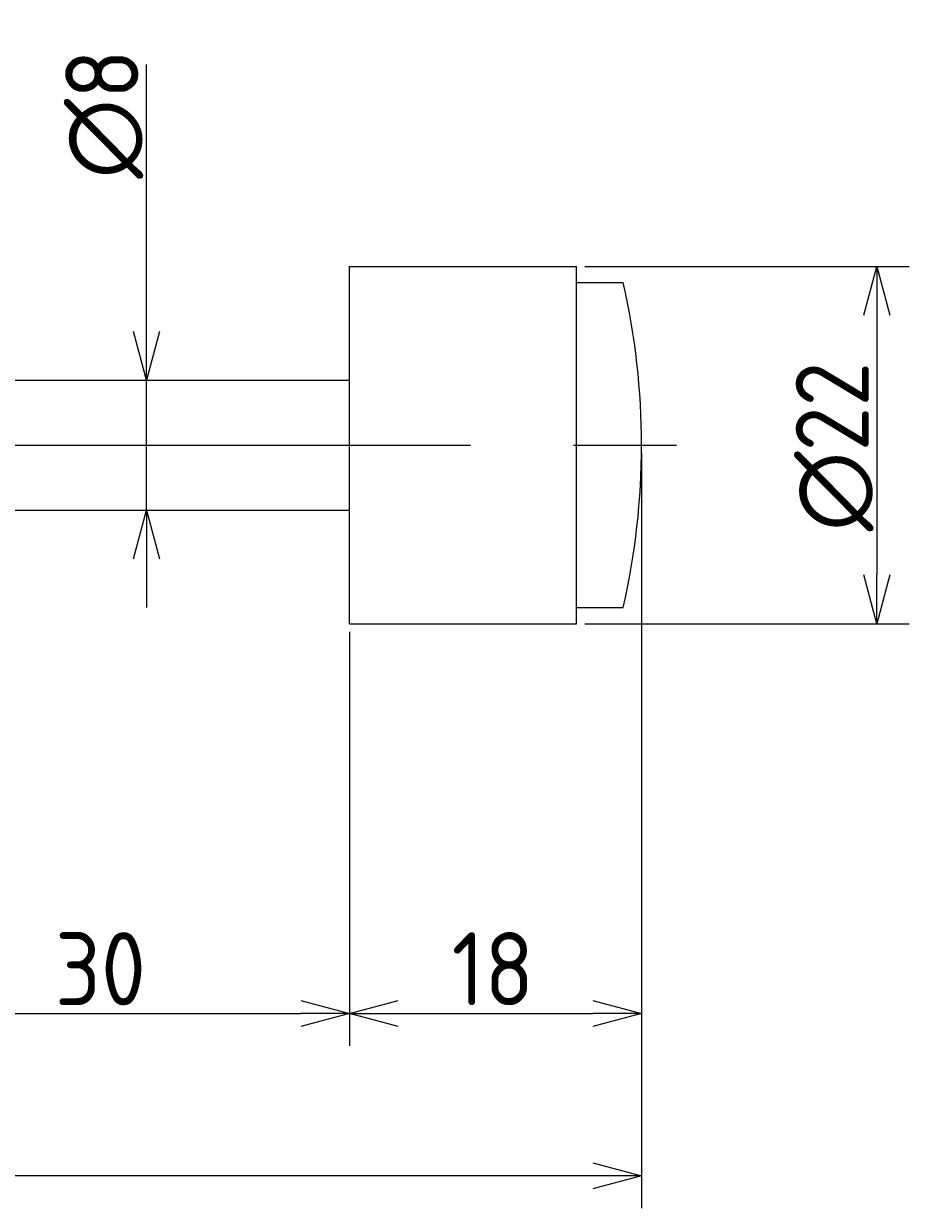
# Model space of a CAD drawing. Extents: x 25 to 397, y 138 to 211.
# Tile 5 of 5: x 342 to 397, y 138 to 211. Entities that reach past the tile are written whole.
import ezdxf

# ---------------------------------------------------------------- set-up
doc = ezdxf.new("R2010")
doc.units = 0
doc.linetypes.add('CENTER', pattern=[50.8, 31.75, -6.35, 6.35, -6.35])
doc.layers.get('0').update_dxf_attribs({"linetype": 'CONTINUOUS'})
doc.layers.get('DEFPOINTS').update_dxf_attribs({"linetype": 'CONTINUOUS'})
for name, color, linetype in [('図形', 7, 'CONTINUOUS'), ('図枠', 7, 'CONTINUOUS'), ('寸法_文字', 3, 'CONTINUOUS')]:
    doc.layers.add(name, color=color, linetype=linetype)
doc.layers.get('0').off()
doc.styles.add('DIMENSION', font='isocp.shx', dxfattribs={"bigfont": 'bigfont.shx'})
doc.dimstyles.get("Standard").update_dxf_attribs({"dimtxt": 0.18, "dimasz": 0.18, "dimexe": 0.18, "dimexo": 0.0625, "dimgap": 0.09, "dimtad": 0, "dimtih": 1, "dimtoh": 1, "dimzin": 0, "dimcen": 0.09, "dimazin": 3, "dimtfac": 1, "dimtofl": 0, "dimtmove": 0, "dimatfit": 3})

# ---------------------------------------------------------------- blocks, each defined once
blk = doc.blocks.new('_OPEN30')
at = {"color": 0, "linetype": 'BYBLOCK'}
for p, q in [((-1, 0.268), (0, 0)), ((0, 0), (-1, -0.268)), ((0, 0), (-1, 0))]:
    blk.add_line(p, q, dxfattribs=at)
blk = doc.blocks.new('*U49')
at = {"layer": '寸法_文字', "color": 3, "style": 'DIMENSION'}
blk.add_text('∅22', height=4.5, rotation=90, dxfattribs=at).set_placement((394.5, 179.69))
blk = doc.blocks.new('*D13')
at = {"layer": 'DEFPOINTS', "color": 0}
for p in [(376.5, 196), (376.5, 174), (395, 174)]:
    blk.add_point(p, dxfattribs=at)
at = {"layer": '寸法_文字', "color": 3}
for p, q in [((377, 196), (397, 196)), ((395, 193), (395, 177)), ((377, 174), (397, 174))]:
    blk.add_line(p, q, dxfattribs=at)
at = {"layer": '図枠'}
blk.add_blockref('*U49', (0, 0), dxfattribs=at)
at = {"layer": '寸法_文字', "color": 3, "xscale": 3, "yscale": 3, "zscale": 3}
for p, rotation in [((395, 196), 90), ((395, 174), 270)]:
    blk.add_blockref('_OPEN30', p, dxfattribs=dict(at, rotation=rotation))
blk = doc.blocks.new('*U51')
at = {"layer": '寸法_文字', "color": 3, "style": 'DIMENSION'}
blk.add_text('∅8', height=4.5, rotation=90, dxfattribs=at).set_placement((349.5, 201.4))
blk = doc.blocks.new('*D14')
at = {"layer": 'DEFPOINTS', "color": 0}
for p in [(347.5, 189), (350, 189), (347.5, 181)]:
    blk.add_point(p, dxfattribs=at)
at = {"layer": '寸法_文字', "color": 3}
for p, q in [((350, 192), (350, 208.425)), ((350, 181), (350, 189)), ((350, 178), (350, 175))]:
    blk.add_line(p, q, dxfattribs=at)
at = {"layer": '図枠'}
blk.add_blockref('*U51', (0, 0), dxfattribs=at)
at = {"layer": '寸法_文字', "color": 3, "xscale": 3, "yscale": 3, "zscale": 3}
for p, rotation in [((350, 189), 270), ((350, 181), 90)]:
    blk.add_blockref('_OPEN30', p, dxfattribs=dict(at, rotation=rotation))
blk = doc.blocks.new('*U47')
at = {"layer": '寸法_文字', "color": 3, "style": 'DIMENSION'}
blk.add_text('30', height=4.5, dxfattribs=at).set_placement((344.348, 150.5))
blk = doc.blocks.new('*D21')
at = {"layer": 'DEFPOINTS', "color": 0}
for p in [(362.5, 174), (332.5, 173.5), (362.5, 150)]:
    blk.add_point(p, dxfattribs=at)
at = {"layer": '寸法_文字', "color": 3}
for p, q in [((332.5, 173), (332.5, 148)), ((362.5, 173.5), (362.5, 148)), ((335.5, 150), (359.5, 150))]:
    blk.add_line(p, q, dxfattribs=at)
at = {"layer": '図枠'}
blk.add_blockref('*U47', (0, 0), dxfattribs=at)
at = {"layer": '寸法_文字', "color": 3, "xscale": 3, "yscale": 3, "zscale": 3, "rotation": 180}
blk.add_blockref('_OPEN30', (332.5, 150), dxfattribs=at)
at = {"layer": '寸法_文字', "color": 3, "xscale": 3, "yscale": 3, "zscale": 3}
blk.add_blockref('_OPEN30', (362.5, 150), dxfattribs=at)
blk = doc.blocks.new('*U46')
at = {"layer": '寸法_文字', "color": 3, "style": 'DIMENSION'}
blk.add_text('18', height=4.5, dxfattribs=at).set_placement((368.8, 150.5))
blk = doc.blocks.new('*D22')
at = {"layer": 'DEFPOINTS', "color": 0}
for p in [(380.5, 185), (362.5, 174), (380.5, 150)]:
    blk.add_point(p, dxfattribs=at)
at = {"layer": '寸法_文字', "color": 3}
for p, q in [((380.5, 184.5), (380.5, 148)), ((362.5, 173.5), (362.5, 148)), ((365.5, 150), (377.5, 150))]:
    blk.add_line(p, q, dxfattribs=at)
at = {"layer": '図枠'}
blk.add_blockref('*U46', (0, 0), dxfattribs=at)
at = {"layer": '寸法_文字', "color": 3, "xscale": 3, "yscale": 3, "zscale": 3, "rotation": 180}
blk.add_blockref('_OPEN30', (362.5, 150), dxfattribs=at)
at = {"layer": '寸法_文字', "color": 3, "xscale": 3, "yscale": 3, "zscale": 3}
blk.add_blockref('_OPEN30', (380.5, 150), dxfattribs=at)
blk = doc.blocks.new('*U41')
at = {"layer": '寸法_文字', "color": 3, "style": 'DIMENSION'}
blk.add_text('(241)', height=4.5, dxfattribs=at).set_placement((253.7, 140.725))
blk = doc.blocks.new('*D23')
at = {"layer": 'DEFPOINTS', "color": 0}
for p in [(380.5, 185), (139.5, 184.5), (139.5, 140)]:
    blk.add_point(p, dxfattribs=at)
at = {"layer": '寸法_文字', "color": 3}
for p, q in [((139.5, 184), (139.5, 138)), ((380.5, 184.5), (380.5, 138)), ((377.5, 140), (142.5, 140))]:
    blk.add_line(p, q, dxfattribs=at)
at = {"layer": '図枠'}
blk.add_blockref('*U41', (0, 0), dxfattribs=at)
at = {"layer": '寸法_文字', "color": 3, "xscale": 3, "yscale": 3, "zscale": 3, "rotation": 180}
blk.add_blockref('_OPEN30', (139.5, 140), dxfattribs=at)
at = {"layer": '寸法_文字', "color": 3, "xscale": 3, "yscale": 3, "zscale": 3}
blk.add_blockref('_OPEN30', (380.5, 140), dxfattribs=at)

msp = doc.modelspace()

# ---------------------------------------------------------------- linework, layer by layer
at = {"layer": '図形'}
for p, q in [((362.5, 196), (376.5, 196)), ((362.5, 174), (362.5, 196)), ((376.5, 174), (376.5, 196)), ((376.5, 195), (379.373, 195)), ((332.5, 189), (362.5, 189)), ((332.5, 181), (362.5, 181)), ((376.5, 175), (379.375, 175)), ((362.5, 174), (376.5, 174))]:
    msp.add_line(p, q, dxfattribs=at)
at = {"layer": '図形', "color": 3, "linetype": 'CENTER'}
msp.add_line((135, 185), (385, 185), dxfattribs=at)
at = {"layer": '図形'}
msp.add_arc((335.5, 185), 45, 347.16041, 12.83959, dxfattribs=at)

# ---------------------------------------------------------------- dimensions: what is measured, and where the dimension line sits
at = {"layer": '寸法_文字'}
dim = msp.add_linear_dim(base=(350, 189), p1=(347.5, 181), p2=(347.5, 189), angle=90, text='%%c<>', dimstyle='Standard', override={"dimse1": 1, "dimse2": 1}, dxfattribs=at)
dim.commit()
dim.dimension.update_dxf_attribs({"geometry": '*D14', "text_midpoint": (350, 205), "dimtype": 128})
dim = msp.add_linear_dim(base=(395, 174), p1=(376.5, 196), p2=(376.5, 174), angle=90, text='%%c<>', dimstyle='Standard', dxfattribs=at)
dim.commit()
dim.dimension.update_dxf_attribs({"geometry": '*D13', "text_midpoint": (395, 185), "dimtype": 128})
dim = msp.add_linear_dim(base=(139.5, 140), p1=(380.5, 185), p2=(139.5, 184.5), text='(<>)', dimstyle='Standard', dxfattribs=at)
dim.commit()
dim.dimension.update_dxf_attribs({"geometry": '*D23', "text_midpoint": (260, 140), "dimtype": 128})
for base, p1, p2, picture, middle in [((380.5, 150), (362.5, 174), (380.5, 185), '*D22', (371.5, 150)), ((362.5, 150), (332.5, 173.5), (362.5, 174), '*D21', (347.5, 150))]:
    dim = msp.add_linear_dim(base=base, p1=p1, p2=p2, dimstyle='Standard', dxfattribs=at)
    dim.commit()
    dim.dimension.update_dxf_attribs({"geometry": picture, "text_midpoint": middle, "dimtype": 128})

doc.saveas('drawing.dxf')
